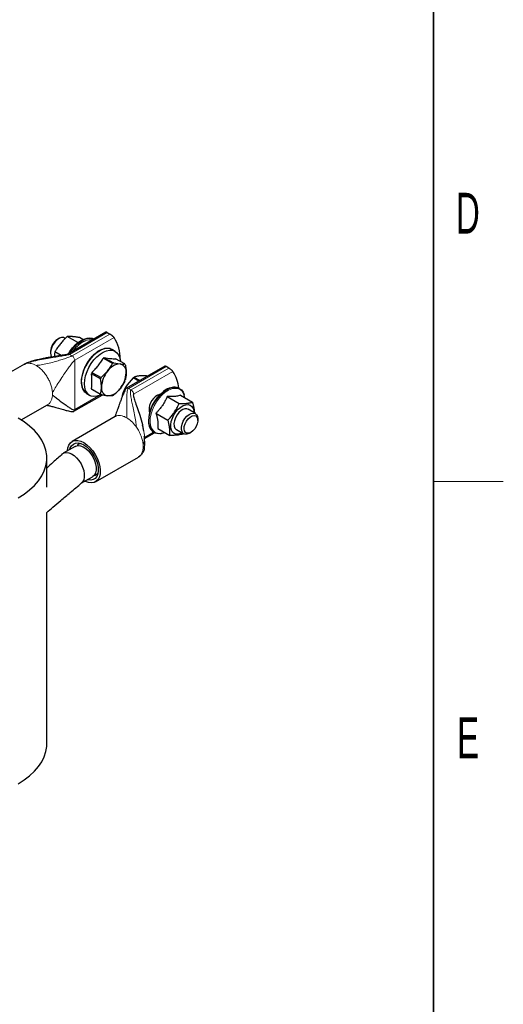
# Paper-space layout 'Blatt2' of a CAD drawing. Header units: millimetres. Extents: x 5 to 418, y 2 to 292.
# Tile 25 of 29: x 373 to 414, y 57 to 142. Entities that reach past the tile are written whole.
import ezdxf

# ---------------------------------------------------------------- set-up
doc = ezdxf.new("R2010")
doc.units = ezdxf.units.MM
doc.layers.add('SLD-0', color=7, linetype='Continuous')
doc.styles.add('SLDTEXTSTYLE0', font='TXT', dxfattribs={"width": 0.605})

psp = doc.layouts.new('Blatt2')

# ---------------------------------------------------------------- linework, layer by layer
at = {"color": 7, "linetype": 'Continuous', "lineweight": 25}
for p, q in [((379.9144, 115.0498), (376.6354, 113.1569)), ((380.0257, 115.0081), (380.2472, 114.8802)), ((375.8679, 114.4908), (375.7501, 114.4228)), ((376.423, 114.5087), (376.368, 114.5404)), ((377.4992, 114.147), (376.5937, 114.6698)), ((377.937, 114.4118), (377.6543, 114.5749)), ((375.1609, 113.4022), (375.1609, 113.2662)), ((376.0617, 113.0451), (375.533, 113.3503)), ((380.7009, 113.4016), (380.4527, 113.5449)), ((380.4624, 112.3566), (379.6839, 112.806)), ((379.7715, 112.8566), (380.55, 112.4072)), ((380.55, 112.4072), (381.1171, 112.3171)), ((381.5231, 112.3202), (380.7446, 112.7696)), ((372.9118, 112.2905), (371.1288, 111.2612)), ((372.9165, 112.2818), (372.8943, 112.2713)), ((379.4456, 111.0332), (378.6671, 111.4826)), ((378.7109, 111.5956), (379.4894, 111.1461)), ((379.4894, 111.1461), (380.0565, 111.7048)), ((384.9631, 112.1352), (381.6841, 110.2423)), ((385.296, 111.9656), (385.0744, 112.0935)), ((381.5231, 110.8475), (381.1171, 110.1957)), ((382.2482, 111.1254), (381.7223, 110.5195)), ((382.7311, 110.8467), (382.2482, 111.1254)), ((382.3351, 111.1889), (382.8294, 110.9035)), ((383.3735, 111.2929), (382.7737, 111.2874)), ((383.4388, 111.2552), (383.3735, 111.2929)), ((378.6671, 110.1852), (379.4456, 109.7358)), ((379.4894, 109.6734), (378.7109, 110.1229)), ((381.3575, 109.8204), (381.4188, 109.7851)), ((386.2279, 110.2109), (386.2022, 110.2258)), ((377.1702, 108.262), (379.5833, 109.655)), ((378.2729, 109.7689), (378.5211, 109.6256)), ((380.4624, 109.5864), (380.0565, 109.5834)), ((381.3731, 109.6793), (381.324, 109.7076)), ((385.1697, 109.5208), (386.2009, 108.9255)), ((386.3017, 109.6342), (387.3329, 109.0389)), ((372.6472, 107.5191), (374.9116, 108.8263)), ((384.1988, 108.0983), (385.2299, 107.503)), ((387.5874, 108.0636), (386.9522, 108.4303)), ((380.69, 107.8003), (377.013, 105.6776)), ((387.7946, 107.4697), (387.7946, 107.6057)), ((383.2154, 105.9227), (384.0762, 106.4196)), ((384.0224, 106.4498), (384.048, 106.435)), ((384.3597, 106.7892), (385.3909, 106.1939)), ((385.9523, 106.6982), (386.5875, 106.3315)), ((387.0876, 106.381), (387.2054, 106.4491)), ((386.5596, 106.3476), (386.5228, 106.3073)), ((377.263, 105.2446), (376.2518, 104.6608)), ((374.8362, 101.7649), (374.8362, 104.2543)), ((379.0129, 102.2134), (382.6898, 104.3361)), ((382.6851, 104.3447), (382.7068, 104.355)), ((377.7899, 102.0847), (378.7629, 102.6464)), ((374.8362, 79.7417), (374.8362, 99.5792))]:
    psp.add_line(p, q, dxfattribs=at)
at = {"color": 7, "linetype": 'Continuous', "lineweight": 18}
for p, q in [((376.792, 113.1414), (380.0257, 115.0081)), ((380.2472, 114.8802), (377.0136, 113.0135)), ((377.2351, 112.6297), (380.6143, 114.5805)), ((376.7181, 113.1694), (376.792, 113.1414)), ((373.0805, 112.3595), (372.9165, 112.2818)), ((373.1494, 112.374), (373.0805, 112.3595)), ((376.792, 113.1414), (377.0136, 113.0135)), ((377.2351, 112.6297), (377.2351, 108.4055)), ((381.8407, 110.2268), (385.0744, 112.0935)), ((385.296, 111.9656), (382.0623, 110.0989)), ((382.2839, 109.7151), (385.6631, 111.6659)), ((381.8407, 110.2268), (382.0623, 110.0989)), ((382.0623, 110.0989), (382.1362, 110.0416)), ((384.9354, 109.9706), (385.1581, 110.1145)), ((379.2724, 109.5815), (377.2351, 108.4055)), ((382.2839, 109.7151), (382.2839, 109.5022)), ((382.5212, 106.9095), (382.4523, 107.0035)), ((383.985, 106.4729), (383.2073, 106.024))]:
    psp.add_line(p, q, dxfattribs=at)
at = {"color": 7, "linetype": 'Continuous', "lineweight": 25, "flags": 128}
for points in [[(376.368, 114.5404), (376.2758, 114.5769), (376.1048, 114.5805), (375.9163, 114.5169), (375.7242, 114.3908), (375.5427, 114.2116), (375.3854, 113.9925), (375.2639, 113.7498), (375.1872, 113.5016), (375.1609, 113.2662)], [(376.6847, 113.1854), (376.8127, 113.3929), (377.0435, 113.7028), (377.2986, 113.9747), (377.5691, 114.1992), (377.8459, 114.3689), (378.1195, 114.4778), (378.2607, 114.5097)], [(378.8794, 114.4523), (378.7605, 114.5014), (378.5277, 114.5388), (378.2719, 114.5122), (378.0016, 114.4225), (377.7254, 114.2726), (377.4521, 114.0673), (377.1906, 113.8131), (376.9492, 113.5184), (376.7558, 113.2264)], [(376.8091, 113.2572), (376.9749, 113.5036), (377.2163, 113.7983), (377.4778, 114.0524), (377.751, 114.2578), (378.0273, 114.4077), (378.2976, 114.4974), (378.5533, 114.524), (378.7862, 114.4866), (378.8774, 114.4512)], [(375.1609, 113.2662), (375.1872, 113.061), (375.2613, 112.9048)], [(378.0695, 110.6237), (378.0943, 110.9559), (378.1678, 111.3059), (378.2877, 111.6627), (378.4501, 112.0146), (378.6499, 112.3505), (378.8805, 112.6594), (379.1347, 112.9315), (379.4041, 113.1581), (379.6802, 113.3318), (379.954, 113.447), (380.2168, 113.5002), (380.4602, 113.4894), (380.6763, 113.4152), (380.8581, 113.2798), (380.9998, 113.0877), (381.0969, 112.845), (381.1463, 112.5595), (381.148, 112.5367)], [(379.5033, 109.6757), (379.4041, 109.6302), (379.1347, 109.5457), (378.8805, 109.5244), (378.6499, 109.5671), (378.4501, 109.6723), (378.2877, 109.8367), (378.1678, 110.055), (378.0943, 110.3202), (378.0695, 110.6237)], [(385.1581, 110.1145), (385.2115, 110.1434), (385.4852, 110.2577), (385.7478, 110.3098), (385.9908, 110.2981), (386.2064, 110.2229), (386.3876, 110.0866), (386.5287, 109.8936), (386.6143, 109.6872)], [(384.3345, 109.6442), (384.5266, 109.7259), (384.5963, 109.7402)], [(386.4458, 106.4133), (386.3643, 106.3711), (386.1472, 106.2978), (385.9456, 106.288), (385.7697, 106.3421), (385.6281, 106.4573), (385.528, 106.6279), (385.4744, 106.8454), (385.4701, 107.0988), (385.5152, 107.3755), (385.6074, 107.6615), (385.7422, 107.9426), (385.9128, 108.2045), (386.1106, 108.4343), (386.3257, 108.6203), (386.5473, 108.7533), (386.7644, 108.8265), (386.966, 108.8364), (387.1419, 108.7823), (387.2835, 108.6671), (387.3836, 108.4964), (387.4372, 108.2789), (387.4457, 108.1454)], [(386.3624, 108.3218), (386.1758, 108.1548), (386.01, 107.9438), (385.8772, 107.7046), (385.7873, 107.4548), (385.7471, 107.213), (385.7593, 106.997), (385.8233, 106.823), (385.9341, 106.7038), (386.0059, 106.6672)], [(386.3865, 106.6855), (386.3874, 106.9084), (386.4403, 107.1528), (386.5411, 107.4004), (386.6825, 107.6331), (386.8539, 107.8334), (387.0426, 107.9865), (387.2347, 108.0811), (387.4158, 108.1102), (387.5726, 108.0716), (387.6934, 107.9682), (387.7693, 107.8076), (387.7946, 107.6057)], [(372.3759, 100.8254), (372.8986, 101.1564), (373.3662, 101.5138), (373.7746, 101.8946), (374.1205, 102.2956), (374.4007, 102.7133), (374.6131, 103.1441), (374.7556, 103.5843), (374.8272, 104.0303), (374.8272, 104.4783), (374.7556, 104.9242), (374.6131, 105.3645), (374.4007, 105.7953), (374.1205, 106.213), (373.7746, 106.614), (373.3662, 106.9948), (372.8986, 107.3522), (372.3759, 107.6832)], [(384.6949, 106.3622), (384.6575, 106.3542), (384.4036, 106.3339), (384.1734, 106.3776), (383.9742, 106.4838), (383.8124, 106.6491), (383.6932, 106.8682), (383.6205, 107.1341), (383.5967, 107.4048)], [(387.1279, 107.7593), (387.3035, 107.8571), (387.4704, 107.8902), (387.6137, 107.8558), (387.7208, 107.7567), (387.7821, 107.602), (387.7921, 107.4053), (387.7499, 107.1841), (387.6594, 106.958), (387.5286, 106.7471), (387.369, 106.5703), (387.1948, 106.4431), (387.0217, 106.3769), (386.8648, 106.3776), (386.7382, 106.4451), (386.6531, 106.5734), (386.617, 106.7511), (386.6333, 106.9624), (386.7003, 107.1886), (386.8123, 107.4096), (386.9592, 107.6056), (387.1279, 107.7593)], [(387.0876, 106.381), (387.0358, 106.3534), (386.8475, 106.2909), (386.6769, 106.2957), (386.5368, 106.3674), (386.4376, 106.5006), (386.3865, 106.6855)], [(376.6015, 104.8627), (376.6386, 105.1239), (376.7265, 105.3665), (376.861, 105.5578), (377.037, 105.6908), (377.2484, 105.7607), (377.4873, 105.765), (377.7453, 105.7036), (378.0129, 105.5786)], [(378.0129, 105.5786), (378.2806, 105.3946), (378.5386, 105.1582), (378.7775, 104.8779), (378.9889, 104.564), (379.1649, 104.2278), (379.2994, 103.8813), (379.3873, 103.5371), (379.4256, 103.2077), (379.4128, 102.905), (379.3494, 102.6399), (379.2377, 102.4219), (379.0817, 102.2591), (378.8872, 102.1571), (378.661, 102.1199), (378.4114, 102.1486), (378.1474, 102.2422), (378.1014, 102.2646)], [(376.1649, 104.5974), (376.3151, 104.6917), (376.505, 104.7307), (376.718, 104.7057), (376.9444, 104.6179), (377.1734, 104.4714), (377.3944, 104.2729), (377.597, 104.0319), (377.7718, 103.7595), (377.9106, 103.4686), (378.0069, 103.1726), (378.0562, 102.8855), (378.0562, 102.6206), (378.0069, 102.3904), (377.9106, 102.2056), (377.8194, 102.1095)], [(376.8123, 104.9844), (376.8525, 105.1117), (376.9628, 105.3076), (377.1161, 105.4478), (377.306, 105.5264), (377.525, 105.5403), (377.7638, 105.489), (378.0129, 105.3744)], [(377.263, 105.2446), (377.3263, 105.2754), (377.5161, 105.3144), (377.7292, 105.2895), (377.9555, 105.2017), (378.1845, 105.0551), (378.4055, 104.8567), (378.6082, 104.6156), (378.783, 104.3433), (378.9218, 104.0523), (379.0181, 103.7563), (379.0674, 103.4692), (379.0674, 103.2044), (379.0181, 102.9742), (378.9218, 102.7894), (378.783, 102.6587), (378.7629, 102.6464)], [(378.0129, 105.3744), (378.262, 105.2014), (378.5009, 104.9769), (378.7199, 104.7102), (378.9098, 104.4122), (379.0631, 104.0951), (379.1734, 103.7719), (379.2361, 103.4558), (379.2488, 103.1597), (379.2109, 102.8958), (379.1239, 102.6748), (378.9915, 102.5059), (378.819, 102.396), (378.6135, 102.3494), (378.3834, 102.3682), (378.3122, 102.3862)], [(372.3759, 76.3128), (372.8986, 76.6438), (373.3662, 77.0013), (373.7746, 77.3821), (374.1205, 77.783), (374.4007, 78.2007), (374.6131, 78.6315), (374.7556, 79.0718), (374.8272, 79.5178), (374.8362, 79.7417)]]:
    psp.add_lwpolyline(points, dxfattribs=at)
at = {"color": 7, "linetype": 'Continuous', "lineweight": 18, "flags": 128}
for points in [[(377.8213, 110.767), (377.8461, 111.0991), (377.9196, 111.4492), (378.0395, 111.8059), (378.202, 112.1579), (378.4017, 112.4938), (378.6323, 112.8027), (378.8865, 113.0748), (379.1559, 113.3014), (379.432, 113.4751), (379.7058, 113.5903), (379.9687, 113.6434), (380.212, 113.6327), (380.4281, 113.5585), (380.4527, 113.5449)], [(385.0048, 109.89), (384.7348, 109.663), (384.4807, 109.3892), (384.2512, 109.0777), (384.0541, 108.7394), (383.896, 108.3855), (383.7824, 108.0283), (383.7172, 107.6799), (383.7025, 107.3521), (383.7389, 107.0561), (383.8252, 106.8019), (383.9583, 106.5983), (384.1337, 106.4522), (384.3456, 106.3686), (384.5206, 106.3486)], [(385.2318, 110.1815), (385.1858, 110.1583), (384.9097, 109.9854)], [(386.5105, 109.8898), (386.4458, 109.9736), (386.2704, 110.1197), (386.0585, 110.2034), (385.8175, 110.2217), (385.5555, 110.1742), (385.2815, 110.0623), (385.0048, 109.89)]]:
    psp.add_lwpolyline(points, dxfattribs=at)
at = {"color": 7, "linetype": 'Continuous', "lineweight": 25}
for centre, radius, start, end in [((376.4129, 113.3598), 1.2527, 121.945969, 178.059407), ((379.1925, 111.9698), 2.557, 113.539367, 145.570538), ((378.0049, 112.866), 3.1223, 357.453659, 33.305965), ((380.5272, 111.4464), 1.5999, 118.185284, 121.80934), ((381.199, 110.9505), 1.3691, 93.429538, 146.565085), ((381.3057, 110.997), 1.5999, 118.185284, 121.80934), ((380.9964, 111.6686), 0.6597, 350.748121, 79.453222), ((380.9865, 111.8965), 0.6837, 31.906362, 38.294981), ((381.247, 110.5466), 2.7446, 157.529935, 160.058705), ((381.826, 110.232), 2.3023, 140.227928, 177.360713), ((379.3476, 111.6686), 2.3023, 320.227928, 357.360713), ((383.3589, 110.0722), 2.8016, 3.654956, 34.66938), ((378.9061, 110.6566), 1.0904, 174.188818, 234.499002), ((382.0256, 110.0972), 2.7446, 157.529935, 160.058705), ((378.9869, 111.8964), 2.7446, 337.529935, 340.058705), ((383.4251, 109.6053), 1.9224, 124.54031, 127.74666), ((379.2474, 110.5465), 0.6837, 211.906362, 218.294981), ((380.1772, 110.2319), 0.6597, 170.748121, 259.453222), ((379.9746, 110.9501), 1.3691, 273.429538, 326.565085), ((383.754, 109.0484), 2.5178, 162.143763, 164.822208), ((386.7351, 107.4146), 3.161, 126.649689, 179.967457), ((385.7581, 109.3032), 1.0239, 64.295467, 120.931461), ((385.5313, 109.2631), 1.1626, 7.426885, 32.615432), ((380.0259, 110.0971), 0.6837, 211.906362, 218.294981), ((379.7068, 110.9966), 1.5999, 298.185284, 301.80934), ((385.0614, 108.3856), 1.4534, 120.009225, 192.005085), ((386.7326, 107.9587), 0.5185, 58.193849, 135.552206), ((384.6077, 107.3059), 1.037, 176.612794, 235.641496), ((384.5147, 107.5282), 1.1796, 270.283692, 292.53578), ((377.8274, 104.9746), 0.5158, 96.453498, 140.072878), ((378.8103, 103.2719), 0.5176, 280.001261, 323.461611)]:
    psp.add_arc(centre, radius, start, end, dxfattribs=at)
at = {"color": 7, "linetype": 'Continuous', "lineweight": 18}
for centre, radius, start, end in [((378.565, 113.3275), 1.0622, 80.272323, 111.757453), ((373.441, 109.7436), 1.8849, 356.881452, 3.118548), ((386.8924, 107.3222), 3.3202, 126.665312, 179.223341), ((386.9491, 107.2878), 3.3545, 126.892167, 178.001023), ((381.2192, 105.2534), 1.8849, 356.881452, 3.118548)]:
    psp.add_arc(centre, radius, start, end, dxfattribs=at)
at = {"color": 7, "linetype": 'Continuous', "lineweight": 25}
for points, knots in [([(380.0257, 115.0081), (380.0153, 115.0139), (379.9943, 115.0258), (379.9681, 115.0385), (379.9463, 115.0473), (379.9295, 115.0516), (379.9189, 115.0523), (379.9158, 115.0499), (379.9148, 115.0491)], [0, 0, 0, 0, 0.1765011, 0.3586791, 0.5350694, 0.7159539, 0.9057942, 1, 1, 1, 1]), ([(380.6143, 114.5805), (380.6037, 114.5938), (380.582, 114.6208), (380.538, 114.6647), (380.4881, 114.7094), (380.4392, 114.7491), (380.3922, 114.7847), (380.3496, 114.8151), (380.3067, 114.8438), (380.2725, 114.8654), (380.2534, 114.8766), (380.2472, 114.8802)], [0, 0, 0, 0, 0.1456878, 0.2965899, 0.4280515, 0.5641088, 0.6595121, 0.7574652, 0.8529913, 0.9521812, 1, 1, 1, 1]), ([(376.5937, 114.6698), (376.5491, 114.629), (376.4153, 114.5065), (376.2454, 114.335), (376.0847, 114.1548), (375.969, 114.014), (375.8589, 113.868), (375.7552, 113.7181), (375.6449, 113.5458), (375.5741, 113.4221), (375.533, 113.3503)], [0, 0, 0, 0, 0.10436672, 0.31346414, 0.41852274, 0.52584026, 0.63342318, 0.74175631, 0.85030811, 1, 1, 1, 1]), ([(377.6543, 114.5749), (377.6159, 114.5818), (377.5363, 114.5959), (377.4193, 114.615), (377.303, 114.6323), (377.1909, 114.6468), (377.0828, 114.6584), (376.9793, 114.667), (376.8806, 114.6724), (376.7873, 114.6747), (376.6905, 114.6743), (376.6285, 114.6714), (376.5937, 114.6698)], [0, 0, 0, 0, 0.0899804, 0.1860887, 0.2823171, 0.3789798, 0.4758209, 0.5745607, 0.6735044, 0.7730079, 0.87267, 1, 1, 1, 1]), ([(375.533, 113.3503), (375.5248, 113.3064), (375.501, 113.1779), (375.4875, 113.0418), (375.4785, 112.9522)], [0, 0, 0, 0, 0.3423648, 1, 1, 1, 1]), ([(380.4441, 113.5498), (380.375, 113.5814), (380.241, 113.6427), (380.0139, 113.6643), (379.7828, 113.6387), (379.5472, 113.5659), (379.3138, 113.4521), (379.0889, 113.3037), (378.8752, 113.1264), (378.6919, 112.942), (378.5367, 112.7591), (378.3846, 112.5576), (378.2897, 112.4022), (378.2328, 112.3092)], [0, 0, 0, 0, 0.1064644, 0.206282, 0.3055319, 0.403386, 0.4994787, 0.5932114, 0.68295, 0.7724463, 0.837858, 0.9029506, 1, 1, 1, 1]), ([(376.6346, 113.1565), (376.6301, 113.1542), (376.6205, 113.1495), (376.589, 113.1394), (376.5047, 113.1189), (376.3588, 113.0928), (376.1268, 113.0548), (375.7415, 112.9952), (375.3146, 112.9278), (374.8736, 112.851), (374.4914, 112.7782), (374.0861, 112.6915), (373.6621, 112.5816), (373.2624, 112.4624), (373.01, 112.3372), (372.8903, 112.2779)], [0, 0, 0, 0, 0.0052954, 0.0111226, 0.0254458, 0.0687091, 0.1212304, 0.2053821, 0.3728198, 0.4624184, 0.5576664, 0.678027, 0.7870645, 0.8990625, 1, 1, 1, 1]), ([(378.7109, 111.5956), (378.8039, 111.6874), (378.9904, 111.8715), (379.2464, 112.1672), (379.4397, 112.4269), (379.5829, 112.6415), (379.6502, 112.7511), (379.6839, 112.806)], [0, 0, 0, 0, 0.2476057, 0.4964648, 0.7468409, 0.8733339, 1, 1, 1, 1]), ([(379.7715, 112.8566), (379.8644, 112.8419), (380.0508, 112.8124), (380.3068, 112.7834), (380.5001, 112.7713), (380.6434, 112.7682), (380.7107, 112.7691), (380.7446, 112.7696)], [0, 0, 0, 0, 0.2472414, 0.4960187, 0.7468409, 0.8728708, 1, 1, 1, 1]), ([(380.0565, 111.7048), (380.096, 111.756), (380.1755, 111.8586), (380.2809, 112.0201), (380.3609, 112.1584), (380.4204, 112.2711), (380.4484, 112.3281), (380.4624, 112.3566)], [0, 0, 0, 0, 0.2471218, 0.4960173, 0.7472812, 0.8735361, 1, 1, 1, 1]), ([(381.1171, 112.3171), (381.1567, 112.3141), (381.236, 112.308), (381.3413, 112.3068), (381.438, 112.3104), (381.4947, 112.3169), (381.5231, 112.3202)], [0, 0, 0, 0, 0.2469561, 0.4952833, 0.7471831, 1, 1, 1, 1]), ([(378.2328, 112.3092), (378.1728, 112.1981), (378.0886, 112.0423), (377.9894, 111.8054), (377.9174, 111.604), (377.8525, 111.3667), (377.8076, 111.1248), (377.7862, 110.8827), (377.7913, 110.6478), (377.8247, 110.4258), (377.8877, 110.2208), (377.9832, 110.0381), (378.1004, 109.8886), (378.1995, 109.8219), (378.244, 109.7919)], [0, 0, 0, 0, 0.1137604, 0.1595755, 0.2350147, 0.3122552, 0.3940492, 0.4782537, 0.5641729, 0.6514363, 0.7400276, 0.8303985, 0.9236708, 1, 1, 1, 1]), ([(378.6671, 110.1852), (378.6741, 110.2347), (378.6881, 110.3336), (378.7031, 110.4869), (378.7126, 110.6441), (378.7159, 110.8053), (378.7127, 110.9699), (378.7032, 111.1378), (378.6882, 111.3087), (378.6741, 111.4246), (378.6671, 111.4826)], [0, 0, 0, 0, 0.1245488, 0.2492466, 0.3745041, 0.5, 0.6244574, 0.7491579, 0.874495, 1, 1, 1, 1]), ([(381.5669, 112.2578), (381.5729, 112.2281), (381.5908, 112.1388), (381.6155, 111.9912), (381.6367, 111.8164), (381.6463, 111.6737), (381.6472, 111.5904), (381.6475, 111.5626)], [0, 0, 0, 0, 0.1239874, 0.3725204, 0.6221783, 0.8735947, 1, 1, 1, 1]), ([(381.6475, 111.5626), (381.6464, 111.509), (381.6443, 111.4016), (381.6277, 111.2484), (381.6064, 111.1256), (381.5852, 111.0302), (381.573, 110.9837), (381.5669, 110.9604)], [0, 0, 0, 0, 0.2471218, 0.4960173, 0.7472812, 0.8735361, 1, 1, 1, 1]), ([(385.0744, 112.0935), (385.064, 112.0994), (385.043, 112.1112), (385.0168, 112.1239), (384.995, 112.1327), (384.9783, 112.137), (384.9676, 112.1377), (384.9645, 112.1353), (384.9635, 112.1345)], [0, 0, 0, 0, 0.1765011, 0.3586791, 0.5350694, 0.7159539, 0.9057942, 1, 1, 1, 1]), ([(385.6631, 111.6659), (385.6524, 111.6792), (385.6307, 111.7062), (385.5867, 111.7501), (385.5368, 111.7948), (385.488, 111.8345), (385.4409, 111.8701), (385.3984, 111.9005), (385.3555, 111.9293), (385.3212, 111.9509), (385.3022, 111.962), (385.296, 111.9656)], [0, 0, 0, 0, 0.1456878, 0.2965899, 0.4280515, 0.5641088, 0.6595121, 0.7574652, 0.8529913, 0.9521812, 1, 1, 1, 1]), ([(379.5262, 110.338), (379.5251, 110.3927), (379.523, 110.5026), (379.5064, 110.675), (379.4851, 110.8224), (379.4638, 110.9423), (379.4517, 111.0029), (379.4456, 111.0332)], [0, 0, 0, 0, 0.2471218, 0.4960173, 0.7472812, 0.8735361, 1, 1, 1, 1]), ([(382.7737, 111.2874), (382.7314, 111.2825), (382.6465, 111.2725), (382.5329, 111.2499), (382.4461, 111.2268), (382.3811, 111.2059), (382.3505, 111.1945), (382.3351, 111.1889)], [0, 0, 0, 0, 0.2471218, 0.4960173, 0.7472812, 0.8735361, 1, 1, 1, 1]), ([(379.4456, 109.7358), (379.4515, 109.7586), (379.4695, 109.8272), (379.4942, 109.9463), (379.5154, 110.0965), (379.525, 110.2282), (379.5259, 110.3104), (379.5262, 110.338)], [0, 0, 0, 0, 0.1239874, 0.3725204, 0.6221783, 0.8735947, 1, 1, 1, 1]), ([(381.1171, 110.1957), (381.0755, 110.1458), (380.9919, 110.0456), (380.8532, 109.9033), (380.7305, 109.7896), (380.6286, 109.7014), (380.5762, 109.6585), (380.55, 109.637)], [0, 0, 0, 0, 0.2471218, 0.4960173, 0.7472812, 0.8735361, 1, 1, 1, 1]), ([(381.6838, 110.2422), (381.6689, 110.231), (381.5961, 110.1766), (381.4965, 109.9746), (381.378, 109.6974), (381.2594, 109.3882), (381.1809, 109.1813), (381.1437, 109.0792), (381.1383, 109.0646)], [0, 0, 0, 0, 0.04329526, 0.21001247, 0.49330649, 0.75056251, 0.96413275, 1, 1, 1, 1]), ([(381.7223, 110.5195), (381.6862, 110.4644), (381.6137, 110.3541), (381.5187, 110.1807), (381.4323, 110.0027), (381.3825, 109.8813), (381.3575, 109.8204)], [0, 0, 0, 0, 0.2469561, 0.4952833, 0.7471831, 1, 1, 1, 1]), ([(384.9075, 110.0242), (384.8916, 110.0134), (384.8708, 109.9993), (384.8504, 109.9831), (384.8457, 109.9794)], [0, 0, 0, 0, 0.7656065, 1, 1, 1, 1]), ([(385.1798, 110.1848), (385.1775, 110.1839), (385.0906, 110.1498), (384.9988, 110.0889), (384.9113, 110.0269), (384.9075, 110.0242)], [0, 0, 0, 0, 0.02578236, 0.95766246, 1, 1, 1, 1]), ([(375.3231, 109.6411), (375.3946, 109.5911), (375.5541, 109.4795), (375.8352, 109.26), (376.1501, 109.0174), (376.4614, 108.7849), (376.7418, 108.5922), (376.9632, 108.461), (377.112, 108.4004), (377.1955, 108.3908), (377.2232, 108.401), (377.2351, 108.4055)], [0, 0, 0, 0, 0.1314524, 0.2935286, 0.4701238, 0.6446643, 0.7833615, 0.8964718, 0.9666758, 0.9856635, 1, 1, 1, 1]), ([(380.0565, 109.5834), (380.0149, 109.5876), (379.9314, 109.5961), (379.7926, 109.6167), (379.6456, 109.6421), (379.5415, 109.663), (379.4894, 109.6734)], [0, 0, 0, 0, 0.2469561, 0.4952833, 0.7471831, 1, 1, 1, 1]), ([(381.1383, 109.0646), (381.1096, 108.9865), (381.0366, 108.7878), (380.9382, 108.5102), (380.8395, 108.2328), (380.7694, 108.0415), (380.7191, 107.9117), (380.6898, 107.8376), (380.6764, 107.8024), (380.6825, 107.8032), (380.6844, 107.8035)], [0, 0, 0, 0, 0.1406185, 0.3580466, 0.5051471, 0.6666177, 0.7520207, 0.8439876, 0.9502632, 1, 1, 1, 1]), ([(381.324, 109.7076), (381.3211, 109.6867), (381.3123, 109.6238), (381.3046, 109.5556), (381.3038, 109.5055), (381.3038, 109.5012)], [0, 0, 0, 0, 0.31352218, 0.94197764, 1, 1, 1, 1]), ([(382.2839, 109.7151), (382.2796, 109.7116), (382.27, 109.7037), (382.2615, 109.6795), (382.2575, 109.6241), (382.289, 109.4415), (382.4046, 109.0889), (382.596, 108.5541), (382.8216, 107.8847), (382.9963, 107.3807), (383.0532, 107.08), (383.0574, 107.0578)], [0, 0, 0, 0, 0.0066672, 0.0147968, 0.0314596, 0.0740462, 0.22704, 0.4398936, 0.6878782, 0.9768768, 1, 1, 1, 1]), ([(385.1697, 109.5208), (385.1491, 109.474), (385.0872, 109.3334), (384.971, 109.1023), (384.837, 108.8767), (384.7172, 108.7009), (384.6205, 108.5708), (384.5031, 108.4254), (384.3635, 108.2666), (384.2537, 108.1544), (384.1988, 108.0983)], [0, 0, 0, 0, 0.0901074, 0.2706917, 0.4520338, 0.5444532, 0.6375579, 0.7308836, 0.8652301, 1, 1, 1, 1]), ([(386.3017, 109.6342), (386.2763, 109.6262), (386.2, 109.602), (386.0597, 109.5677), (385.9011, 109.5421), (385.7614, 109.528), (385.6496, 109.5207), (385.5149, 109.516), (385.3558, 109.5152), (385.2318, 109.5189), (385.1697, 109.5208)], [0, 0, 0, 0, 0.0901255, 0.2707211, 0.4520338, 0.5444532, 0.6375579, 0.7308836, 0.8652301, 1, 1, 1, 1]), ([(386.2009, 108.9255), (386.2479, 108.9248), (386.3891, 108.9226), (386.569, 108.9258), (386.7397, 108.9356), (386.863, 108.9468), (386.9809, 108.9619), (387.0924, 108.9808), (387.2114, 109.0058), (387.2883, 109.0268), (387.3329, 109.0389)], [0, 0, 0, 0, 0.1043667, 0.3134641, 0.4185227, 0.5258403, 0.6334232, 0.7417563, 0.8503081, 1, 1, 1, 1]), ([(387.3329, 109.0389), (387.3446, 108.996), (387.369, 108.9074), (387.4017, 108.7745), (387.4312, 108.6402), (387.456, 108.5079), (387.476, 108.377), (387.4901, 108.2487), (387.4974, 108.161), (387.4987, 108.1174), (387.4988, 108.1147)], [0, 0, 0, 0, 0.1323213, 0.273654, 0.41516324, 0.55731133, 0.69972164, 0.8449241, 0.99042633, 1, 1, 1, 1]), ([(374.8463, 108.7871), (374.8446, 108.7849), (374.8404, 108.7798), (374.8944, 108.7695), (375.0282, 108.7413), (375.2888, 108.6798), (375.7889, 108.5436), (376.327, 108.3802), (376.8089, 108.2582), (377.0199, 108.2325), (377.1153, 108.2382), (377.1529, 108.2545), (377.1705, 108.2621)], [0, 0, 0, 0, 0.049116, 0.1180595, 0.1764037, 0.2858402, 0.4215116, 0.7510502, 0.9004309, 0.9572148, 0.9800391, 1, 1, 1, 1]), ([(384.1988, 108.0983), (384.2138, 108.0473), (384.244, 107.9453), (384.2802, 107.8055), (384.3092, 107.6782), (384.3317, 107.5633), (384.3498, 107.4503), (384.3633, 107.3388), (384.3721, 107.2294), (384.3762, 107.122), (384.3757, 107.0174), (384.371, 106.9058), (384.3638, 106.8311), (384.3597, 106.7892)], [0, 0, 0, 0, 0.1057102, 0.2115887, 0.2946378, 0.3778214, 0.4614584, 0.5452654, 0.6308527, 0.7166128, 0.8028374, 0.8891909, 1, 1, 1, 1]), ([(385.2299, 107.503), (385.2714, 107.5473), (385.3959, 107.6804), (385.5534, 107.8664), (385.7013, 108.0611), (385.8074, 108.213), (385.9078, 108.3702), (386.0018, 108.5313), (386.1011, 108.7161), (386.1643, 108.8487), (386.2009, 108.9255)], [0, 0, 0, 0, 0.1043667, 0.3134641, 0.4185227, 0.5258403, 0.6334232, 0.7417563, 0.8503081, 1, 1, 1, 1]), ([(385.3909, 106.1939), (385.3939, 106.2433), (385.3991, 106.3299), (385.4002, 106.4586), (385.3969, 106.5779), (385.3885, 106.7008), (385.3747, 106.8282), (385.3552, 106.9597), (385.3302, 107.0953), (385.2999, 107.2337), (385.2665, 107.3698), (385.2417, 107.4601), (385.2299, 107.503)], [0, 0, 0, 0, 0.1273299, 0.2233921, 0.3195858, 0.4162453, 0.5130905, 0.6118713, 0.7108508, 0.8103623, 0.9100196, 1, 1, 1, 1]), ([(383.1498, 106.5783), (383.1433, 106.6268), (383.1209, 106.7937), (383.0845, 106.954), (383.0587, 107.0678)], [0, 0, 0, 0, 0.2905774, 1, 1, 1, 1]), ([(383.2162, 105.0199), (383.2182, 105.0308), (383.2229, 105.057), (383.2315, 105.1665), (383.2387, 105.3874), (383.237, 105.7198), (383.2133, 105.972), (383.2015, 106.097)], [0, 0, 0, 0, 0.0405726, 0.0977218, 0.3408243, 0.6732505, 1, 1, 1, 1]), ([(386.5228, 106.3073), (386.4919, 106.2988), (386.399, 106.2731), (386.2629, 106.2446), (386.1138, 106.2224), (385.9938, 106.2092), (385.8661, 106.1997), (385.7317, 106.1941), (385.5742, 106.1913), (385.4582, 106.1929), (385.3909, 106.1939)], [0, 0, 0, 0, 0.1043667, 0.3134641, 0.4185227, 0.5258403, 0.6334232, 0.7417563, 0.8503081, 1, 1, 1, 1]), ([(382.7105, 104.3481), (382.7319, 104.3613), (382.7756, 104.3882), (382.8548, 104.4521), (382.9363, 104.53), (383.05, 104.6582), (383.1529, 104.8317), (383.1965, 104.9613), (383.2162, 105.0202)], [0, 0, 0, 0, 0.0903756, 0.1848288, 0.2947559, 0.4267948, 0.7398164, 1, 1, 1, 1]), ([(383.1013, 105.1508), (383.1435, 105.1148), (383.2214, 105.0482), (383.2122, 105.0325), (383.208, 105.0253)], [0, 0, 0, 0, 0.5418693, 1, 1, 1, 1]), ([(376.1651, 104.5975), (375.9054, 104.3609), (375.4651, 103.9596), (375.0191, 103.5571), (374.8362, 103.3921)], [0, 0, 0, 0, 0.589838, 1, 1, 1, 1]), ([(374.8362, 99.5792), (375.0099, 99.7288), (375.4078, 100.0716), (376.0802, 100.6447), (376.9012, 101.3395), (377.4991, 101.8409), (377.8221, 102.1118)], [0, 0, 0, 0, 0.175854, 0.4028354, 0.6774975, 1, 1, 1, 1])]:
    psp.add_open_spline(points, degree=3, knots=knots, dxfattribs=at)
at = {"color": 7, "linetype": 'Continuous', "lineweight": 18}
for points, knots in [([(376.6371, 113.1537), (376.6439, 113.1586), (376.6658, 113.1746), (376.6968, 113.1715), (376.7181, 113.1694)], [0, 0, 0, 0, 0.3097112, 1, 1, 1, 1]), ([(376.792, 113.1414), (376.784, 113.1374), (376.7661, 113.1285), (376.7205, 113.1134), (376.6227, 113.0874), (376.3784, 113.0376), (375.9873, 112.9717), (375.4666, 112.8876), (374.8685, 112.789), (374.2329, 112.6705), (373.6189, 112.543), (373.2465, 112.416), (373.0805, 112.3595)], [0, 0, 0, 0, 0.0076043, 0.0170556, 0.0362353, 0.0838152, 0.2058975, 0.3445838, 0.4990775, 0.6870837, 0.8605578, 1, 1, 1, 1]), ([(377.0136, 113.0135), (376.9982, 113.0055), (376.9619, 112.9866), (376.8684, 112.9476), (376.6665, 112.87), (376.3453, 112.7597), (375.9208, 112.6251), (375.4329, 112.4827), (374.9084, 112.3491), (374.3925, 112.2343), (374.0603, 112.2047), (373.9117, 112.1915)], [0, 0, 0, 0, 0.0176486, 0.0415928, 0.092259, 0.2171699, 0.3559869, 0.508873, 0.6934476, 0.8629687, 1, 1, 1, 1]), ([(377.2351, 112.6297), (377.2263, 112.6238), (377.2065, 112.6104), (377.1734, 112.5797), (377.111, 112.5161), (376.9702, 112.3512), (376.7558, 112.0708), (376.4827, 111.691), (376.1788, 111.2488), (375.8648, 110.7684), (375.5674, 110.2945), (375.3986, 109.9847), (375.3231, 109.8461)], [0, 0, 0, 0, 0.0106732, 0.0239987, 0.040233, 0.0898845, 0.2133996, 0.3515605, 0.5044755, 0.6900521, 0.8614178, 1, 1, 1, 1]), ([(381.6839, 110.2421), (381.684, 110.2422), (381.7, 110.2607), (381.7557, 110.2628), (381.8124, 110.2388), (381.8407, 110.2268)], [0, 0, 0, 0, 0.001824, 0.500912, 1, 1, 1, 1]), ([(381.6899, 107.7012), (381.6938, 107.7926), (381.7024, 107.9965), (381.6967, 108.3891), (381.692, 108.8293), (381.6921, 109.2638), (381.7045, 109.6466), (381.73, 109.9369), (381.7678, 110.1148), (381.8075, 110.199), (381.8307, 110.2184), (381.8407, 110.2268)], [0, 0, 0, 0, 0.1299932, 0.2902615, 0.4657747, 0.6401872, 0.7795118, 0.8938175, 0.9654316, 0.9850387, 1, 1, 1, 1]), ([(382.0623, 110.0989), (382.056, 110.0939), (382.042, 110.0828), (382.0263, 110.0505), (382.0095, 109.9776), (382.0103, 109.7863), (382.055, 109.4689), (382.1371, 109.0367), (382.2446, 108.5308), (382.36, 107.9788), (382.4693, 107.4338), (382.5052, 107.0711), (382.5212, 106.9095)], [0, 0, 0, 0, 0.0076043, 0.0170556, 0.0362353, 0.0838152, 0.2058975, 0.3445838, 0.4990775, 0.6870837, 0.8605578, 1, 1, 1, 1]), ([(374.909, 108.8305), (374.9601, 108.8631), (375.0725, 108.935), (375.1977, 109.1173), (375.292, 109.3527), (375.3128, 109.5449), (375.3231, 109.6411)], [0, 0, 0, 0, 0.2175353, 0.4783568, 0.7391784, 1, 1, 1, 1]), ([(377.2351, 108.4055), (377.2321, 108.3733), (377.2261, 108.3092), (377.1889, 108.2778), (377.1704, 108.2622)], [0, 0, 0, 0, 0.5008687, 1, 1, 1, 1]), ([(381.6899, 107.7012), (381.6011, 107.7469), (381.4235, 107.8381), (381.1656, 107.8981), (380.9297, 107.892), (380.7697, 107.8551), (380.7022, 107.8034), (380.6926, 107.7961)], [0, 0, 0, 0, 0.2400406, 0.4800813, 0.7201219, 0.9601625, 1, 1, 1, 1]), ([(383.0574, 107.0578), (383.1091, 106.8245), (383.1986, 106.4205), (383.2457, 105.8349), (383.1461, 105.5044), (383.1013, 105.3559)], [0, 0, 0, 0, 0.42936677, 0.74366759, 1, 1, 1, 1]), ([(382.7068, 104.355), (382.7217, 104.3615), (382.8142, 104.4023), (382.9358, 104.559), (383.0627, 104.8154), (383.0884, 105.039), (383.1013, 105.1508)], [0, 0, 0, 0, 0.0599365, 0.373291, 0.6866455, 1, 1, 1, 1])]:
    psp.add_open_spline(points, degree=3, knots=knots, dxfattribs=at)
for points in [[(373.9117, 112.1915), (373.7767, 112.2581), (373.5066, 112.3912), (373.2684, 112.3797), (373.1494, 112.374)], [(377.0136, 113.0135), (377.0426, 112.9928), (377.1007, 112.9516), (377.1739, 112.8502), (377.2251, 112.736), (377.2318, 112.6651), (377.2351, 112.6297)], [(375.3231, 109.8461), (375.3127, 109.9542), (375.2919, 110.1704), (375.1983, 110.5151), (375.0628, 110.8595), (374.8855, 111.1937), (374.674, 111.5056), (374.4354, 111.7828), (374.1783, 112.0208), (374.0006, 112.1346), (373.9117, 112.1915)], [(382.1362, 110.0416), (382.1569, 110.0186), (382.1985, 109.9727), (382.2458, 109.8869), (382.2778, 109.7974), (382.2818, 109.7426), (382.2839, 109.7151)], [(382.4523, 107.0035), (382.3332, 107.1467), (382.0951, 107.4332), (381.825, 107.6119), (381.6899, 107.7012)], [(383.1013, 105.3559), (383.0883, 105.4825), (383.0621, 105.7357), (382.9379, 106.14), (382.7613, 106.5412), (382.6012, 106.7867), (382.5212, 106.9095)]]:
    psp.add_open_spline(points, degree=3, dxfattribs=at)
at = {"layer": 'SLD-0', "lineweight": 35}
psp.add_line((408, 12), (408, 282.5), dxfattribs=at)
at = {"layer": 'SLD-0', "lineweight": 18}
psp.add_line((408, 102.25), (414, 102.25), dxfattribs=at)

# ---------------------------------------------------------------- texts
at = {"layer": 'SLD-0', "char_height": 3.5, "attachment_point": 2, "style": 'SLDTEXTSTYLE0'}
for s, insert in [('D', (410.9597, 127.0011)), ('E', (410.9816, 82.0011))]:
    psp.add_mtext(s, dxfattribs=dict(at, insert=insert))

doc.saveas('drawing.dxf')
